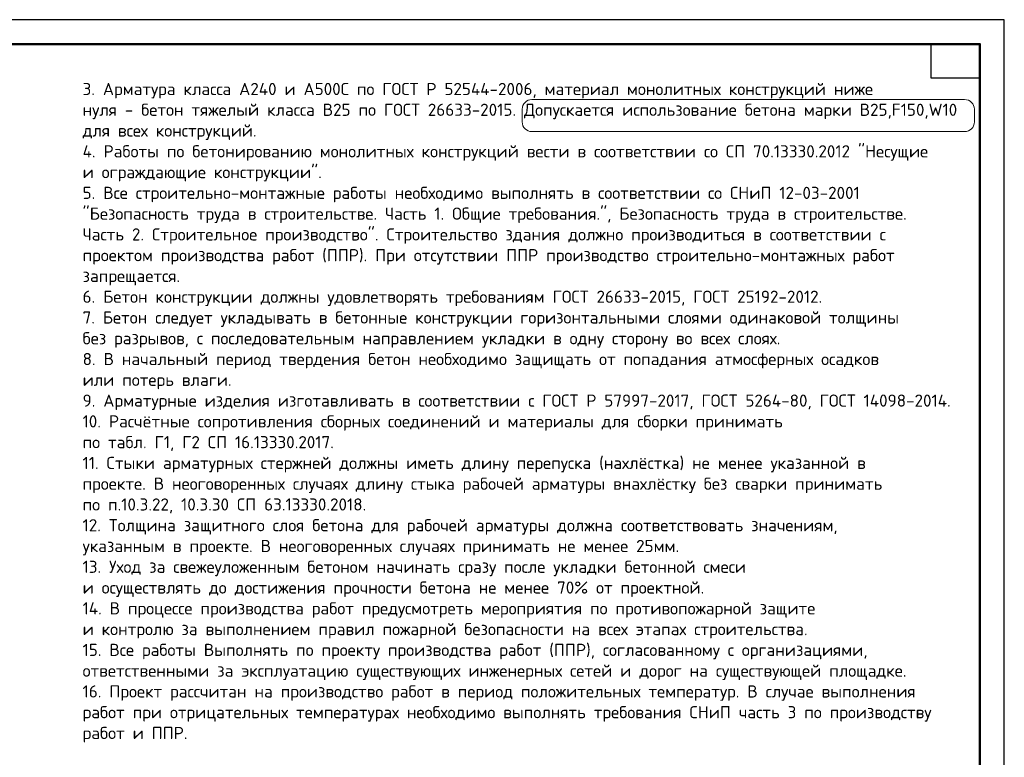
# Model space of a CAD drawing. Header units: millimetres. Extents: x 0 to 50400, y 0 to 35640.
# Tile 4 of 4: x 26135 to 50400, y 17454 to 35640. Entities that reach past the tile are written whole.
import ezdxf

# ---------------------------------------------------------------- set-up
doc = ezdxf.new("R2010")
doc.units = ezdxf.units.MM
doc.layers.add('Standard', color=7, linetype='Continuous', lineweight=25)
doc.layers.add('Общий01', color=7, linetype='Continuous', lineweight=13)
doc.styles.add('ARIAL', font='arial.ttf')

msp = doc.modelspace()

# ---------------------------------------------------------------- linework, layer by layer
at = {"layer": 'Standard', "color": 7, "linetype": 'Continuous', "lineweight": 25, "transparency": 33554687}
for points in [[(0, 0), (50400, 0), (50400, 35640), (0, 35640), (0, 0)], [(0, 0), (50400, 0), (50400, 35640), (0, 35640), (0, 0)], [(0, 0), (50400, 0), (50400, 35640), (0, 35640), (0, 0)], [(49800, 35040), (49800, 34200), (48600, 34200), (48600, 35040), (49800, 35040)]]:
    msp.add_lwpolyline(points, close=True, dxfattribs=at)
at = {"layer": 'Standard', "color": 7, "linetype": 'Continuous', "lineweight": 50, "transparency": 33554687}
msp.add_lwpolyline([(2400, 35040), (49800, 35040), (49800, 600), (2400, 600), (2400, 35040)], close=True, dxfattribs=at)
at = {"layer": 'Общий01', "color": 240, "linetype": 'Continuous', "lineweight": 18, "transparency": 33554687}
for p, q in [((38759, 33671), (49423, 33671)), ((38519, 33120), (38519, 33431)), ((49663, 33431), (49663, 33120)), ((49423, 32880), (38759, 32880))]:
    msp.add_line(p, q, dxfattribs=at)
for centre, start, end in [((38759, 33431), 90, 180), ((49423, 33431), 0, 90), ((38759, 33120), 180, 270), ((49423, 33120), 270, 0)]:
    msp.add_arc(centre, 240, start, end, dxfattribs=at)

# ---------------------------------------------------------------- texts
at = {"transparency": 33554687, "insert": (27685, 34081), "char_height": 420, "width": 30103.52, "attachment_point": 1, "line_spacing_factor": 1.024096, "style": 'ARIAL'}
msp.add_mtext('\\A1;{\\fISOCPEUR|i0|b0;\\H300.000000;\\W1.018787;\\C7;3. Арматура класса А240 и А500С по ГОСТ Р 52544-2006, материал монолитных конструкций ниже}\\P{\\fISOCPEUR|i0|b0;\\H300.000000;\\W1.018787;\\C7;нуля - бетон тяжелый класса В25 по ГОСТ 26633-2015. Допускается использование бетона марки В25,F150,W10}\\P{\\fISOCPEUR|i0|b0;\\H300.000000;\\W1.018787;\\C7;для всех конструкций.}\\P{\\fISOCPEUR|i0|b0;\\H300.000000;\\W1.018787;\\C7;4. Работы по бетонированию монолитных конструкций вести в соответствии со СП 70.13330.2012 "Несущие}\\P{\\fISOCPEUR|i0|b0;\\H300.000000;\\W1.018787;\\C7;и ограждающие конструкции".}\\P{\\fISOCPEUR|i0|b0;\\H300.000000;\\W1.018787;\\C7;5. Все строительно-монтажные работы необходимо выполнять в соответствии со СНиП 12-03-2001}\\P{\\fISOCPEUR|i0|b0;\\H300.000000;\\W1.018787;\\C7;"Безопасность труда в строительстве. Часть 1. Общие требования.", Безопасность труда в строительстве.}\\P{\\fISOCPEUR|i0|b0;\\H300.000000;\\W1.018787;\\C7;Часть 2. Строительное производство". Строительство здания должно производиться в соответствии с}\\P{\\fISOCPEUR|i0|b0;\\H300.000000;\\W1.018787;\\C7;проектом производства работ (ППР). При отсутствии ППР производство строительно-монтажных работ}\\P{\\fISOCPEUR|i0|b0;\\H300.000000;\\W1.018787;\\C7;запрещается.}\\P{\\fISOCPEUR|i0|b0;\\H300.000000;\\W1.018787;\\C7;6. Бетон конструкции должны удовлетворять требованиям ГОСТ 26633-2015, ГОСТ 25192-2012.}\\P{\\fISOCPEUR|i0|b0;\\H300.000000;\\W1.018787;\\C7;7. Бетон следует укладывать в бетонные конструкции горизонтальными слоями одинаковой толщины}\\P{\\fISOCPEUR|i0|b0;\\H300.000000;\\W1.018787;\\C7;без разрывов, с последовательным направлением укладки в одну сторону во всех слоях.}\\P{\\fISOCPEUR|i0|b0;\\H300.000000;\\W1.018787;\\C7;8. В начальный период твердения бетон необходимо защищать от попадания атмосферных осадков}\\P{\\fISOCPEUR|i0|b0;\\H300.000000;\\W1.018787;\\C7;или потерь влаги.}\\P{\\fISOCPEUR|i0|b0;\\H300.000000;\\W1.018787;\\C7;9. Арматурные изделия изготавливать в соответствии с ГОСТ Р 57997-2017, ГОСТ 5264-80, ГОСТ 14098-2014.}\\P{\\fISOCPEUR|i0|b0;\\H300.000000;\\W1.018787;\\C7;10. Расчётные сопротивления сборных соединений и материалы для сборки принимать}\\P{\\fISOCPEUR|i0|b0;\\H300.000000;\\W1.018787;\\C7;по табл. Г1, Г2 СП 16.13330.2017.}\\P{\\fISOCPEUR|i0|b0;\\H300.000000;\\W1.018787;\\C7;11. Стыки арматурных стержней должны иметь длину перепуска (нахлёстка) не менее указанной в}\\P{\\fISOCPEUR|i0|b0;\\H300.000000;\\W1.018787;\\C7;проекте. В неоговоренных случаях длину стыка рабочей арматуры внахлёстку без сварки принимать}\\P{\\fISOCPEUR|i0|b0;\\H300.000000;\\W1.018787;\\C7;по п.10.3.22, 10.3.30 СП 63.13330.2018. }\\P{\\fISOCPEUR|i0|b0;\\H300.000000;\\W1.018787;\\C7;12. Толщина защитного слоя бетона для рабочей арматуры должна соответствовать значениям,}\\P{\\fISOCPEUR|i0|b0;\\H300.000000;\\W1.018787;\\C7;указанным в проекте. В неоговоренных случаях принимать не менее 25мм.}\\P{\\fISOCPEUR|i0|b0;\\H300.000000;\\W1.018787;\\C7;13. Уход за свежеуложенным бетоном начинать сразу после укладки бетонной смеси}\\P{\\fISOCPEUR|i0|b0;\\H300.000000;\\W1.018787;\\C7;и осуществлять до достижения прочности бетона не менее 70%%% от проектной.}\\P{\\fISOCPEUR|i0|b0;\\H300.000000;\\W1.018787;\\C7;14. В процессе производства работ предусмотреть мероприятия по противопожарной защите}\\P{\\fISOCPEUR|i0|b0;\\H300.000000;\\W1.018787;\\C7;и контролю за выполнением правил пожарной безопасности на всех этапах строительства.}\\P{\\fISOCPEUR|i0|b0;\\H300.000000;\\W1.018787;\\C7;15. Все работы Выполнять по проекту производства работ (ППР), согласованному с организациями,}\\P{\\fISOCPEUR|i0|b0;\\H300.000000;\\W1.018787;\\C7;ответственными за эксплуатацию существующих инженерных сетей и дорог на существующей площадке.}\\P{\\fISOCPEUR|i0|b0;\\H300.000000;\\W1.018787;\\C7;16. Проект рассчитан на производство работ в период положительных температур. В случае выполнения}\\P{\\fISOCPEUR|i0|b0;\\H300.000000;\\W1.018787;\\C7;работ при отрицательных температурах необходимо выполнять требования СНиП часть 3 по производству}\\P{\\fISOCPEUR|i0|b0;\\H300.000000;\\W1.018787;\\C7;работ и ППР.}\\P', dxfattribs=at)

doc.saveas('drawing.dxf')
